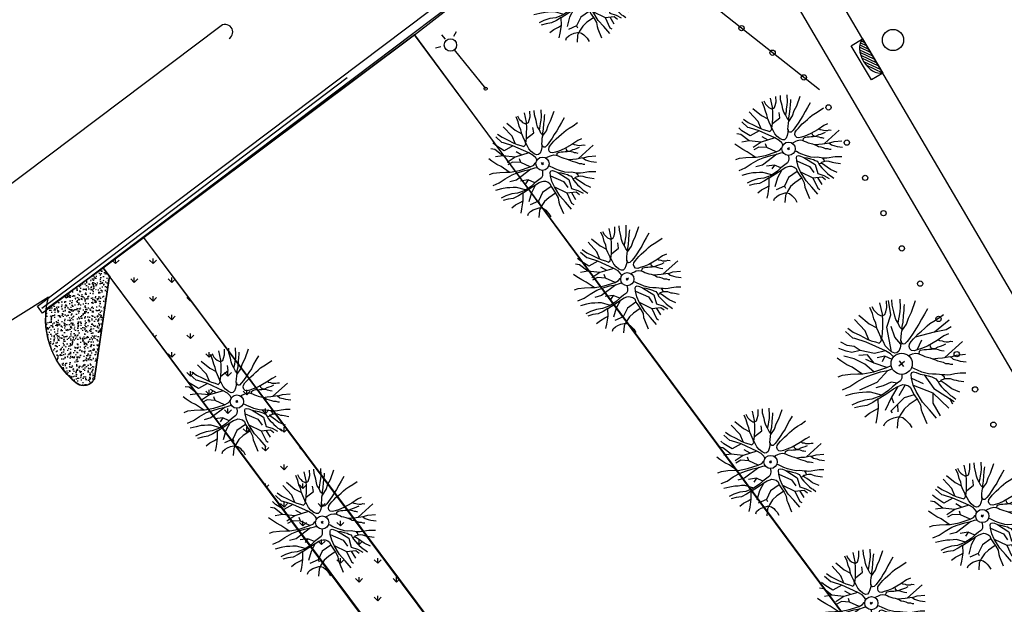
# Model space of a CAD drawing. Header units: metres. Extents: x 1575778 to 1575976, y 2262958 to 2263172.
# Tile 18 of 21: x 1575901 to 1575938, y 2263099 to 2263121. Entities that reach past the tile are written whole.
import ezdxf
from ezdxf.enums import TextEntityAlignment as Align

# ---------------------------------------------------------------- set-up
doc = ezdxf.new("R2010")
doc.units = ezdxf.units.M
doc.header["$LTSCALE"] = 2
doc.linetypes.add('CONTINU', pattern=[0])
doc.layers.get('0').update_dxf_attribs({"linetype": 'CONTINUOUS'})
for name, color, linetype in [('Béton', 8, 'CONTINUOUS'), ('Cloture', 80, 'CONTINUOUS'), ('Enrobé', 254, 'CONTINUOUS'), ('Plan de masse', 253, 'CONTINUOUS'), ('Terre végétale', 3, 'CONTINUOUS')]:
    doc.layers.add(name, color=color, linetype=linetype)
doc.layers.add('I2', color=101, linetype='CONTINUOUS', lineweight=30)
doc.layers.add('Muret', color=7, linetype='CONTINUOUS', lineweight=30)
doc.styles.add('ROMANT', font='ROMANT.SHX')
pattern_1 = [(90, (0, 0), (-0.707106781, 0.707106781), [0.1875, -1.226713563]), (45, (0, 0), (-0.7071067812, 0.7071067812), [0.1875, -0.8125]), (135, (0, 0), (-0.7071067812, -0.7071067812), [0.1875, -0.8125])]

# ---------------------------------------------------------------- blocks, each defined once
blk = doc.blocks.new('190')
for p, q in [((0.052, 0), (-0.052, 0)), ((0, -0.052), (0, 0.052))]:
    blk.add_line(p, q)
for points in [[(-0.084, 0.235), (-0.076, 0.245), (-0.062, 0.33), (-0.074, 0.466), (-0.144, 0.639), (-0.44, 1.229), (-0.646, 1.539), (-0.688, 1.589), (-0.738, 1.896)], [(-0.619, 1.938), (-0.559, 1.732), (-0.46, 1.523), (-0.354, 1.285), (-0.291, 1.169), (-0.206, 1.053), (-0.142, 0.946), (-0.07, 0.952), (-0.02, 0.98), (0.016, 1.059), (0.061, 1.245), (0.098, 1.367), (0.171, 1.51), (0.208, 1.653), (0.282, 1.81), (0.336, 2.007)], [(-0.329, 1.239), (-0.245, 1.528), (-0.28, 2.015)], [(-0.09, 2.033), (-0.007, 1.626), (0.102, 1.375)], [(0.437, 0.574), (0.37, 0.496), (0.276, 0.425), (0.182, 0.369), (0.097, 0.362), (0.039, 0.398), (-0.01, 0.492), (-0.038, 0.629), (-0.043, 0.765), (-0.014, 0.901), (0.002, 1.001), (0.132, 1.122), (0.27, 1.286), (0.378, 1.415), (0.51, 1.6), (0.67, 1.921)], [(0.405, 1.994), (0.376, 1.859), (0.388, 1.766), (0.396, 1.687), (0.438, 1.6), (0.48, 1.557), (0.566, 1.542), (0.639, 1.591), (0.746, 1.669), (0.873, 1.838)], [(-0.144, 0.639), (-0.647, 0.843), (-0.975, 1.17), (-1.062, 1.55), (-1.169, 1.665)], [(-0.44, 1.229), (-0.82, 1.291), (-0.941, 1.636), (-0.968, 1.79)], [(0.686, 0.829), (0.676, 0.931), (0.713, 1.067), (0.728, 1.196), (0.773, 1.303), (0.838, 1.425), (0.926, 1.625), (1.021, 1.76)], [(0.711, 1.062), (0.821, 1.152), (0.894, 1.223), (0.995, 1.308), (1.082, 1.401), (1.24, 1.613)], [(-1.176, 0.542), (-1.281, 0.892), (-1.358, 1.058), (-1.428, 1.273), (-1.465, 1.412)], [(-0.975, 1.17), (-1.217, 1.309)], [(0.132, 1.122), (0.476, 1.119), (0.579, 1.291)], [(1.723, 0.836), (1.536, 0.765), (1.37, 0.702), (1.204, 0.625), (1.038, 0.576), (0.888, 0.52), (0.686, 0.464), (0.578, 0.437), (0.47, 0.423), (0.428, 0.452), (0.413, 0.495), (0.421, 0.545), (0.45, 0.595), (0.515, 0.666), (0.603, 0.759), (0.675, 0.816), (0.747, 0.901), (0.855, 0.994), (0.993, 1.144), (1.109, 1.257), (1.182, 1.336), (1.239, 1.392)], [(0.655, 0.801), (0.898, 0.871), (1.071, 0.985), (1.258, 1.07), (1.587, 1.273)], [(-1.807, 0.935), (-1.668, 0.889), (-1.462, 0.758), (-1.27, 0.62), (-1.148, 0.519), (-0.835, 0.351), (-0.435, 0.198), (-0.292, 0.167), (-0.199, 0.188), (-0.161, 0.191)], [(-0.435, 0.198), (-0.613, 0.549), (-0.837, 0.756), (-1.044, 0.791)], [(-0.647, 0.843), (-1.01, 0.877)], [(-0.396, 0.741), (-0.492, 0.981)], [(-1.963, 0.534), (-1.722, 0.466), (-1.45, 0.442), (-1.157, 0.397), (-0.957, 0.331), (-0.679, 0.22), (-0.472, 0.112), (-0.329, 0.06), (-0.249, 0.019)], [(-0.613, 0.549), (-0.561, 0.687)], [(1.739, -0.191), (1.585, -0.153), (1.326, -0.13), (0.983, -0.076), (0.782, -0.017), (0.653, 0.034), (0.56, 0.071), (0.504, 0.136), (0.497, 0.207), (0.526, 0.272), (0.584, 0.329), (0.678, 0.357), (0.778, 0.377), (0.872, 0.391), (0.994, 0.405), (1.13, 0.41), (1.252, 0.416), (1.374, 0.423), (1.489, 0.429), (1.633, 0.413), (1.798, 0.389), (1.999, 0.38)], [(-1.117, -0.371), (-1.319, -0.081), (-1.419, -0.002), (-1.525, 0.064), (-1.618, 0.137), (-1.796, 0.23), (-2.008, 0.328)], [(-0.472, 0.112), (-1.148, 0.135), (-1.39, 0.239)], [(-0.677, -0.381), (-0.803, -0.141), (-1.062, 0.014)], [(0.239, 0.074), (0.295, 0.074), (0.388, 0.051), (0.459, 0.029), (0.546, -0.015), (0.602, -0.073), (0.645, -0.145), (0.679, -0.217), (0.715, -0.282), (0.758, -0.347), (0.814, -0.42), (0.857, -0.485), (0.906, -0.571), (0.934, -0.636), (0.992, -0.708), (1.041, -0.781), (1.083, -0.86), (1.154, -0.918), (1.19, -0.976), (1.24, -1.019)], [(-0.168, -0.185), (-0.174, -0.214), (-0.224, -0.285), (-0.283, -0.356), (-0.362, -0.391), (-0.491, -0.383), (-0.677, -0.381), (-0.856, -0.393), (-1.143, -0.369), (-1.428, -0.274), (-1.621, -0.158), (-1.842, -0.076), (-2.034, -0.032)], [(-1.8, -0.948), (-1.67, -0.837), (-1.445, -0.632), (-1.264, -0.397), (-1.472, -0.374), (-1.679, -0.329), (-1.851, -0.227), (-2.029, -0.149)], [(-0.803, -0.141), (-0.975, -0.193)], [(0.787, -1.087), (0.644, -0.934), (0.545, -0.862), (0.459, -0.775), (0.332, -0.602), (0.261, -0.472), (0.212, -0.378), (0.163, -0.27), (0.127, -0.215)], [(0.622, -0.106), (0.681, -0.045), (0.731, -0.045), (0.832, -0.09), (0.889, -0.14), (0.953, -0.177), (1.017, -0.228), (1.074, -0.257), (1.131, -0.314), (1.174, -0.373), (1.202, -0.423), (1.238, -0.459), (1.294, -0.524)], [(1.46, -0.389), (1.367, -0.367), (1.282, -0.337), (1.21, -0.308), (1.109, -0.286), (1.053, -0.25), (1.038, -0.206), (1.039, -0.156), (1.077, -0.091)], [(1.368, -0.134), (1.384, -0.181), (1.44, -0.239), (1.468, -0.289), (1.526, -0.34), (1.582, -0.383), (1.64, -0.406), (1.698, -0.465)], [(-1.953, -0.569), (-1.767, -0.571), (-1.575, -0.61), (-1.443, -0.63)], [(-0.699, -0.452), (-1.01, -0.589), (-1.304, -0.796)], [(-1.264, -0.397), (-0.985, -0.428), (-0.699, -0.452), (-0.542, -0.475), (-0.434, -0.512), (-0.378, -0.534), (-0.328, -0.584), (-0.271, -0.671), (-0.25, -0.757), (-0.288, -0.878), (-0.302, -1.008), (-0.319, -1.208), (-0.349, -1.379), (-0.43, -1.515), (-0.459, -1.601), (-0.565, -1.955)], [(-0.219, -2.023), (-0.23, -1.674), (-0.249, -1.357), (-0.195, -0.963), (-0.143, -0.748), (-0.048, -0.549), (0.025, -0.441), (0.075, -0.413), (0.133, -0.435), (0.182, -0.5), (0.245, -0.615), (0.331, -0.709), (0.409, -0.818), (0.479, -0.912), (0.507, -0.976), (0.543, -1.042), (0.543, -1.107), (0.535, -1.163), (0.52, -1.235), (0.526, -1.35), (0.533, -1.451), (0.546, -1.551), (0.559, -1.651), (0.572, -1.745), (0.601, -1.81), (0.632, -1.934)], [(-0.048, -0.549), (0.199, -1.021), (0.182, -1.297)], [(0.245, -0.615), (0.406, -1.09), (0.268, -1.418), (0.406, -1.625), (0.493, -1.832)], [(0.859, -0.488), (1, -0.579), (1.114, -0.659), (1.27, -0.746), (1.385, -0.819), (1.513, -0.87), (1.754, -1.032)], [(1.183, -0.698), (1.926, -0.657)], [(-0.288, -0.878), (-0.682, -0.848), (-1.01, -1.004), (-1.338, -0.917)], [(-1.01, -1.004), (-1.027, -1.09)], [(-0.195, -0.963), (0.026, -1.435), (-0.077, -1.849), (-0.043, -1.935)], [(0.763, -1.219), (0.786, -1.151), (0.765, -1.087), (0.808, -1.087), (0.844, -1.116), (0.901, -1.174), (0.987, -1.225), (1.108, -1.291), (1.18, -1.334), (1.251, -1.378), (1.386, -1.49)], [(1.328, -0.783), (1.356, -0.905), (1.426, -1.006), (1.483, -1.085), (1.622, -1.229)], [(-1.662, -1.174), (-1.593, -1.125), (-1.479, -1.119), (-1.371, -1.134), (-1.257, -1.171), (-1.143, -1.222), (-1.093, -1.259), (-1.036, -1.338), (-1.009, -1.445), (-1.003, -1.524), (-0.996, -1.624), (-1.016, -1.763)], [(-0.316, -1.172), (-0.62, -1.148), (-0.835, -1.16), (-1.05, -1.229), (-1.201, -1.3), (-1.382, -1.493)], [(0.026, -1.435), (0.32, -1.625), (0.355, -1.78)], [(0.863, -1.843), (0.739, -1.603), (0.698, -1.452), (0.669, -1.345), (0.635, -1.243), (0.62, -1.208), (0.534, -1.169)], [(0.625, -1.219), (0.628, -1.193), (0.649, -1.171), (0.692, -1.193), (0.772, -1.223), (0.828, -1.26), (0.893, -1.317), (0.956, -1.426), (1.005, -1.476), (1.056, -1.534), (1.17, -1.665)], [(0.173, -1.53), (0.13, -1.832)]]:
    blk.add_lwpolyline(points)
blk.add_circle((0, 0), 0.25)
blk = doc.blocks.new('425')
at = {"ltscale": 3}
for p, q in [((-0.006, 2.407), (-0.006, 2.621)), ((0, 1.885), (0, 0))]:
    blk.add_line(p, q, dxfattribs=at)
at = {"linetype": 'CONTINU', "ltscale": 3}
for p, q in [((-0.324, 2.291), (-0.512, 2.376)), ((0.312, 2.291), (0.501, 2.376))]:
    blk.add_line(p, q, dxfattribs=at)
for centre, radius in [((0, 2.118), 0.233), ((0, 0), 0.0621)]:
    blk.add_circle(centre, radius, dxfattribs=at)
blk = doc.blocks.new('191')
for p, q in [((0.138, 0), (-0.138, 0)), ((0, -0.138), (0, 0.138))]:
    blk.add_line(p, q)
for points in [[(-0.075, 0.393), (-0.074, 0.396), (-0.089, 0.56), (-0.173, 0.766), (-0.528, 1.475), (-0.775, 1.847), (-0.826, 1.907), (-0.886, 2.275)], [(-0.742, 2.326), (-0.67, 2.078), (-0.552, 1.827), (-0.425, 1.542), (-0.35, 1.403), (-0.247, 1.264), (-0.17, 1.135), (-0.084, 1.142), (-0.024, 1.176), (0.02, 1.271), (0.074, 1.494), (0.117, 1.641), (0.205, 1.812), (0.25, 1.984), (0.338, 2.172), (0.404, 2.408)], [(-0.395, 1.487), (-0.294, 1.833), (-0.336, 2.418)], [(-0.108, 2.439), (-0.008, 1.951), (0.122, 1.651)], [(0.525, 0.689), (0.444, 0.595), (0.331, 0.51), (0.219, 0.442), (0.116, 0.435), (0.047, 0.478), (-0.012, 0.591), (-0.045, 0.755), (-0.052, 0.918), (-0.016, 1.081), (0.003, 1.202), (0.158, 1.347), (0.324, 1.543), (0.454, 1.698), (0.612, 1.919), (0.804, 2.305)], [(0.486, 2.393), (0.451, 2.231), (0.466, 2.119), (0.475, 2.024), (0.526, 1.92), (0.576, 1.869), (0.68, 1.85), (0.766, 1.91), (0.896, 2.003), (1.048, 2.205)], [(-0.902, 1.372), (-1.197, 1.506), (-1.331, 1.693), (-1.488, 1.936)], [(-0.173, 0.766), (-0.555, 0.944), (-0.902, 1.372), (-0.983, 1.639), (-1.17, 1.827), (-1.275, 2.082)], [(-0.012, 0.591), (0.436, 1.425), (0.837, 1.693), (1.115, 2.172)], [(0.823, 0.995), (0.811, 1.118), (0.855, 1.28), (0.874, 1.436), (0.927, 1.564), (1.005, 1.709), (1.111, 1.95), (1.225, 2.112)], [(0.854, 1.275), (0.986, 1.383), (1.073, 1.468), (1.194, 1.57), (1.299, 1.681), (1.488, 1.936)], [(-1.411, 0.65), (-1.538, 1.071), (-1.63, 1.269), (-1.714, 1.528), (-1.758, 1.695)], [(-1.002, 0.422), (-1.09, 0.864), (-1.277, 1.265), (-1.518, 1.586)], [(2.068, 1.003), (1.843, 0.919), (1.644, 0.842), (1.445, 0.75), (1.246, 0.691), (1.065, 0.623), (0.823, 0.557), (0.694, 0.524), (0.564, 0.508), (0.513, 0.542), (0.496, 0.594), (0.505, 0.654), (0.54, 0.714), (0.618, 0.8), (0.723, 0.911), (0.81, 0.98), (0.897, 1.082), (1.027, 1.192), (1.192, 1.373), (1.331, 1.508), (1.418, 1.603), (1.487, 1.671)], [(0.786, 0.961), (1.077, 1.046), (1.285, 1.182), (1.51, 1.284), (1.905, 1.528)], [(-2.169, 1.122), (-2.002, 1.067), (-1.755, 0.91), (-1.524, 0.744), (-1.378, 0.623), (-1.002, 0.422), (-0.522, 0.237), (-0.35, 0.2), (-0.346, 0.201)], [(-0.522, 0.237), (-0.795, 0.677), (-0.795, 1.078), (-1.063, 1.265)], [(0.444, 0.595), (0.436, 0.944), (0.57, 1.345)], [(-0.795, 0.677), (-0.956, 0.971)], [(-0.18, 0.357), (-0.314, 0.623), (-0.581, 0.757)], [(-1.34, -0.445), (-1.582, -0.097), (-1.703, -0.002), (-1.83, 0.077), (-1.941, 0.164), (-2.155, 0.277), (-2.41, 0.393)], [(-2.356, 0.641), (-2.066, 0.56), (-1.74, 0.531), (-1.389, 0.477), (-1.148, 0.397), (-0.815, 0.265), (-0.566, 0.134), (-0.395, 0.072), (-0.394, 0.072)], [(-0.314, 0.623), (-0.528, 0.516)], [(2.086, -0.23), (1.901, -0.184), (1.591, -0.156), (1.179, -0.091), (0.939, -0.021), (0.784, 0.041), (0.672, 0.085), (0.604, 0.163), (0.597, 0.249), (0.632, 0.326), (0.701, 0.394), (0.813, 0.429), (0.934, 0.452), (1.046, 0.469), (1.192, 0.485), (1.356, 0.492), (1.503, 0.499), (1.649, 0.507), (1.787, 0.514), (1.959, 0.495), (2.157, 0.467), (2.399, 0.457)], [(1.046, 0.469), (1.721, 0.167), (2.436, 0.167)], [(-0.566, 0.134), (-1.17, 0.035), (-1.866, 0.222)], [(0.392, 0.079), (0.465, 0.061), (0.551, 0.035), (0.655, -0.018), (0.722, -0.087), (0.774, -0.174), (0.815, -0.26), (0.858, -0.339), (0.909, -0.417), (0.977, -0.504), (1.028, -0.582), (1.088, -0.685), (1.121, -0.763), (1.19, -0.85), (1.249, -0.937), (1.299, -1.032), (1.385, -1.102), (1.428, -1.171), (1.487, -1.223)], [(0.784, 0.041), (1.159, 0.221)], [(1.721, 0.167), (2.123, -0.047), (2.337, -0.073)], [(-0.249, -0.313), (-0.269, -0.342), (-0.339, -0.427), (-0.434, -0.469), (-0.589, -0.459), (-0.812, -0.457), (-1.027, -0.472), (-1.371, -0.443), (-1.714, -0.329), (-1.945, -0.189), (-2.21, -0.092), (-2.441, -0.038)], [(-2.161, -1.137), (-2.004, -1.005), (-1.734, -0.759), (-1.517, -0.477), (-1.767, -0.449), (-2.015, -0.395), (-2.221, -0.273), (-2.435, -0.179)], [(-0.589, -0.459), (-0.742, -0.286), (-1.063, -0.205), (-1.331, -0.098)], [(0.944, -1.304), (0.773, -1.121), (0.654, -1.034), (0.551, -0.931), (0.398, -0.723), (0.313, -0.566), (0.254, -0.454), (0.204, -0.344)], [(0.746, -0.127), (0.817, -0.054), (0.877, -0.054), (0.998, -0.107), (1.066, -0.168), (1.144, -0.213), (1.22, -0.273), (1.289, -0.308), (1.357, -0.377), (1.408, -0.447), (1.442, -0.508), (1.485, -0.551), (1.553, -0.629)], [(1.753, -0.467), (1.641, -0.44), (1.538, -0.405), (1.453, -0.37), (1.331, -0.343), (1.263, -0.3), (1.246, -0.248), (1.247, -0.188), (1.292, -0.109)], [(1.641, -0.161), (1.66, -0.217), (1.728, -0.286), (1.762, -0.347), (1.831, -0.408), (1.899, -0.46), (1.968, -0.487), (2.038, -0.558)], [(-2.344, -0.683), (-2.121, -0.686), (-1.889, -0.731), (-1.732, -0.756)], [(-0.65, -0.571), (-1.09, -0.74), (-1.598, -0.981)], [(-1.517, -0.477), (-1.182, -0.514), (-0.839, -0.543), (-0.65, -0.571), (-0.521, -0.614), (-0.453, -0.641), (-0.394, -0.701), (-0.325, -0.805), (-0.3, -0.908), (-0.345, -1.054), (-0.363, -1.209), (-0.383, -1.449), (-0.419, -1.655), (-0.516, -1.818), (-0.551, -1.921), (-0.678, -2.346)], [(-1.09, -0.74), (-1.17, -0.954)], [(-0.394, -0.701), (-0.849, -0.874)], [(-0.263, -2.427), (-0.276, -2.009), (-0.299, -1.628), (-0.235, -1.156), (-0.172, -0.898), (-0.058, -0.658), (0.029, -0.529), (0.09, -0.496), (0.159, -0.522), (0.219, -0.6), (0.294, -0.738), (0.397, -0.851), (0.49, -0.982), (0.575, -1.095), (0.609, -1.172), (0.652, -1.25), (0.651, -1.328), (0.642, -1.396), (0.624, -1.482), (0.631, -1.62), (0.639, -1.741), (0.655, -1.861), (0.671, -1.982), (0.687, -2.094), (0.721, -2.172), (0.758, -2.321)], [(-0.058, -0.658), (0.168, -1.088)], [(1.03, -0.586), (1.2, -0.694), (1.337, -0.791), (1.525, -0.896), (1.662, -0.983), (1.816, -1.044), (2.104, -1.238)], [(-0.363, -1.209), (-0.742, -1.061), (-1.438, -1.141), (-1.438, -1.221)], [(-1.09, -1.101), (-1.25, -1.328)], [(-0.172, -0.898), (0.222, -1.596), (0.337, -2.418)], [(0.397, -0.851), (0.355, -1.489), (0.655, -2.352)], [(1.42, -0.838), (2.311, -0.789)], [(1.594, -0.94), (1.627, -1.086), (1.712, -1.208), (1.779, -1.303), (1.946, -1.475)], [(-1.994, -1.409), (-1.911, -1.349), (-1.775, -1.342), (-1.645, -1.361), (-1.508, -1.405), (-1.372, -1.466), (-1.311, -1.51), (-1.244, -1.605), (-1.211, -1.734), (-1.203, -1.829), (-1.195, -1.949), (-1.219, -2.115)], [(-0.379, -1.406), (-0.744, -1.378), (-1.002, -1.392), (-1.26, -1.475), (-1.441, -1.56), (-1.658, -1.792)], [(1.035, -2.211), (0.887, -1.923), (0.837, -1.742), (0.803, -1.614), (0.762, -1.492), (0.744, -1.449), (0.641, -1.402)], [(0.75, -1.463), (0.754, -1.431), (0.779, -1.406), (0.831, -1.432), (0.926, -1.467), (0.994, -1.511), (1.071, -1.581), (1.147, -1.711), (1.206, -1.772), (1.267, -1.841), (1.403, -1.998)], [(0.915, -1.463), (0.943, -1.381), (0.918, -1.304), (0.97, -1.305), (1.013, -1.339), (1.081, -1.408), (1.184, -1.469), (1.33, -1.549), (1.416, -1.601), (1.501, -1.654), (1.663, -1.788)], [(0.222, -1.596), (-0.019, -1.89), (-0.095, -2.44)], [(0.583, -2.144), (0.542, -2.381)]]:
    blk.add_lwpolyline(points)
blk.add_circle((0, 0), 0.4)
blk = doc.blocks.new('480')
blk.add_circle((0, 0), 0.4)
blk = doc.blocks.new('471')
for p, q in [((0, 0), (1.5, 0)), ((0, -0.5), (0, 0)), ((0.035, -0.076), (0.15, 0)), ((0.3, 0), (0.084, -0.144)), ((0.145, -0.203), (0.45, 0)), ((0.6, 0), (0.216, -0.256)), ((0.297, -0.302), (0.75, 0)), ((0.9, 0), (0.39, -0.34)), ((0.494, -0.371), (1.05, 0)), ((1.2, 0), (0.612, -0.392)), ((0.75, -0.4), (1.35, 0)), ((1.5, 0), (0.919, -0.387)), ((1.5, 0), (1.5, -0.5)), ((1.5, -0.5), (0, -0.5))]:
    blk.add_line(p, q)
blk.add_ellipse((0.75, 0.113), major_axis=(0.769, 0), ratio=0.666667, start_param=-2.920278, end_param=-0.221314)

msp = doc.modelspace()

# ---------------------------------------------------------------- hatches: boundary and pattern name
at = {"layer": 'Béton'}
h = msp.add_hatch(dxfattribs=at)
h.set_pattern_fill('AR-CONC', color=256, scale=0.05, style=0)
h.set_pattern_definition([(50, (0, 0), (0.3586300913, -0.03137606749), [0.0375, -0.4125]), (355, (0, 0), (-0.069375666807, 0.37609606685), [0.03, -0.33]), (100.4514, (0.0299, -0.0026), (0.289254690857, 0.34471977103), [0.031870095, -0.350571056]), (46.1842, (0, 0.1), (0.53362052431, -0.082759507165), [0.05625, -0.61875]), (96.6356, (0.04447, 0.0931), (0.46733135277, 0.48705893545), [0.047805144, -0.5258565]), (351.1842, (0, 0.1), (0.46733097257, 0.48705930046), [0.045, -0.495]), (21, (0.05, 0.075), (0.29845352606, -0.201309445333), [0.0375, -0.4125]), (326, (0.05, 0.075), (0.12165766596, 0.362575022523), [0.03, -0.33]), (71.4514, (0.07487, 0.05822), (0.42011131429, 0.161265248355), [0.031870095, -0.350571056]), (37.5, (0, 0), (0.0060799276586, 0.1664469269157), [0, -0.326, 0, -0.335, 0, -0.33125]), (7.5, (0, 0), (0.131534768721, 0.197205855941), [0, -0.191, 0, -0.3185, 0, -0.12625]), (327.5, (-0.1115, 0), (0.266911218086, -0.011277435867), [0, -0.125, 0, -0.39, 0, -0.5175]), (317.5, (-0.1615, 0), (0.291593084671, 0.050052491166), [0, -0.1625, 0, -0.259, 0, -0.3675])])
edge = h.paths.add_edge_path()
edge.add_arc((1575904.569, 2263109.422), 3.075, 172.8986, 231.1947)
edge.add_arc((1575902.933, 2263107.369), 0.45, 229.738, 336.6049)
edge.add_line((1575903.346, 2263107.191), (1575903.894, 2263110.964))
edge.add_line((1575903.894, 2263110.964), (1575903.934, 2263111.009))
edge.add_line((1575903.934, 2263111.009), (1575903.672, 2263111.361))
edge.add_line((1575903.672, 2263111.361), (1575901.517, 2263109.803))
at = {"layer": 'Plan de masse'}
h = msp.add_hatch(dxfattribs=at)
h.set_pattern_fill('AR-SAND', color=256, scale=1.000034, angle=35.5603, style=0)
h.set_pattern_definition([(161.0833, (1575975.0691, 2262894.7678), (-1.570411, -1.118337), [0, -1.520051, 0, -1.700057, 0, -1.6250544]), (131.0833, (1575975.0691, 2262894.7678), (-3.330142, -0.0867), [0, -0.8200275, 0, -1.370046, 0, -0.5250176]), (91.0833, (1575975.7495, 2262893.743), (-1.727357, 2.591293), [0, -0.500017, 0, -1.80006, 0, -2.350079]), (81.0833, (1575975.7495, 2262893.743), (-2.394092, 2.018933), [0, -0.250008, 0, -1.1800395, 0, -1.350045])])
edge = h.paths.add_edge_path()
edge.add_line((1575811.691, 2263116.305), (1575816.199, 2263112.913))
edge.add_line((1575816.199, 2263112.913), (1575818.146, 2263114.353))
edge.add_line((1575818.146, 2263114.353), (1575821.006, 2263110.578))
edge.add_line((1575821.006, 2263110.578), (1575821.825, 2263111.187))
edge.add_line((1575821.825, 2263111.187), (1575818.935, 2263114.963))
edge.add_line((1575818.935, 2263114.963), (1575831.493, 2263124.318))
edge.add_line((1575831.493, 2263124.318), (1575834.433, 2263120.305))
edge.add_arc((1575841.07, 2263108.481), 13.559, 37.3714, 119.3058, ccw=False)
edge.add_line((1575851.845, 2263116.711), (1575855.16, 2263112.291))
edge.add_arc((1575855.599, 2263111.825), 0.64, -59.7811, 133.3264, ccw=False)
edge.add_line((1575855.921, 2263111.272), (1575859.209, 2263106.885))
edge.add_line((1575859.209, 2263106.885), (1575861.094, 2263104.367))
edge.add_arc((1575869.276, 2263112.753), 11.717, 225.7032, 302.2461)
edge.add_line((1575875.528, 2263102.844), (1575864.184, 2263118.143))
edge.add_line((1575864.184, 2263118.143), (1575859.017, 2263125.008))
edge.add_line((1575859.017, 2263125.008), (1575859.27, 2263125.204))
edge.add_line((1575859.27, 2263125.204), (1575859.421, 2263125.06))
edge.add_line((1575859.421, 2263125.06), (1575874.577, 2263136.553))
edge.add_line((1575874.577, 2263136.553), (1575880.19, 2263137.456))
edge.add_line((1575880.19, 2263137.456), (1575888.356, 2263143.654))
edge.add_line((1575888.356, 2263143.654), (1575889.397, 2263142.218))
edge.add_line((1575889.397, 2263142.218), (1575894.531, 2263146.141))
edge.add_line((1575894.531, 2263146.141), (1575894.937, 2263145.596))
edge.add_line((1575894.937, 2263145.596), (1575896.476, 2263146.87))
edge.add_line((1575896.476, 2263146.87), (1575910.317, 2263128.639))
edge.add_line((1575910.317, 2263128.639), (1575910.437, 2263128.693))
edge.add_line((1575910.437, 2263128.693), (1575915.013, 2263132.638))
edge.add_line((1575915.013, 2263132.638), (1575918.519, 2263138.229))
edge.add_line((1575918.519, 2263138.229), (1575919.474, 2263139.753))
edge.add_line((1575919.474, 2263139.753), (1575911.724, 2263157.055))
edge.add_line((1575911.724, 2263157.055), (1575906.703, 2263168.812))
edge.add_line((1575906.703, 2263168.812), (1575905.261, 2263167.909))
edge.add_line((1575905.261, 2263167.909), (1575891.838, 2263156.469))
edge.add_line((1575891.838, 2263156.469), (1575878.736, 2263145.303))
edge.add_line((1575878.736, 2263145.303), (1575853.993, 2263124.186))
edge.add_line((1575853.993, 2263124.186), (1575841.059, 2263139.933))
edge.add_line((1575841.059, 2263139.933), (1575827.249, 2263128.889))
edge.add_line((1575827.249, 2263128.889), (1575811.691, 2263116.305))
h = msp.add_hatch(dxfattribs=at)
h.set_pattern_fill('AR-SAND', color=256, scale=1.000034, angle=35.5603, style=0)
h.set_pattern_definition([(161.0833, (1575975.0691, 2262894.7678), (-1.570411, -1.118337), [0, -1.520051, 0, -1.700057, 0, -1.625054]), (131.0833, (1575975.0691, 2262894.7678), (-3.330142, -0.0867), [0, -0.8200275, 0, -1.370046, 0, -0.525018]), (91.0833, (1575975.7495, 2262893.743), (-1.727357, 2.591293), [0, -0.500017, 0, -1.80006, 0, -2.350079]), (81.0833, (1575975.7495, 2262893.743), (-2.394092, 2.018933), [0, -0.250008, 0, -1.18004, 0, -1.350045])])
h.paths.add_polyline_path([(1575897.082, 2263119.816), (1575894.867, 2263122.748), (1575902.647, 2263128.623), (1575906.322, 2263123.814), (1575903.657, 2263121.793), (1575902.229, 2263123.678)])
edge = h.paths.add_edge_path(flags=16)
edge.add_line((1575899.716, 2263124.508), (1575900.171, 2263124.858))
edge = h.paths.add_edge_path(flags=16)
edge.add_line((1575899.365, 2263124.963), (1575899.82, 2263125.313))
edge = h.paths.add_edge_path(flags=16)
edge.add_line((1575899.365, 2263124.963), (1575899.716, 2263124.508))
edge = h.paths.add_edge_path(flags=16)
edge.add_line((1575899.82, 2263125.313), (1575900.171, 2263124.858))
at = {"layer": 'Terre végétale'}
h = msp.add_hatch(dxfattribs=at)
h.set_pattern_fill('GRASS', color=256, style=0)
h.set_pattern_definition(pattern_1)
edge = h.paths.add_edge_path()
edge.add_line((1575903.672, 2263111.361), (1575905.191, 2263112.499))
edge.add_line((1575905.191, 2263112.499), (1575932.627, 2263075.72))
edge.add_line((1575932.627, 2263075.72), (1575935.437, 2263075.301))
edge.add_arc((1575930.204, 2263074.781), 5.259, -44.1241, 5.6674, ccw=False)
edge.add_line((1575933.979, 2263071.12), (1575930.213, 2263068.147))
edge.add_line((1575930.213, 2263068.147), (1575931.042, 2263074.537))
edge.add_line((1575931.042, 2263074.537), (1575903.672, 2263111.361))
h = msp.add_hatch(dxfattribs=at)
h.set_pattern_fill('GRASS', color=256, style=0)
h.set_pattern_definition(pattern_1)
edge = h.paths.add_edge_path()
edge.add_line((1575890.204, 2263101.805), (1575893.476, 2263103.86))
edge.add_arc((1575894.338, 2263099.199), 4.74, 22.7765, 100.4708, ccw=False)
edge.add_line((1575898.708, 2263101.034), (1575895.141, 2263101.652))
edge.add_line((1575895.141, 2263101.652), (1575904.265, 2263089.491))
edge.add_line((1575904.265, 2263089.491), (1575911.8, 2263079.401))
edge.add_line((1575911.8, 2263079.401), (1575917.936, 2263071.115))
edge.add_line((1575917.936, 2263071.115), (1575921.948, 2263065.726))
edge.add_line((1575921.948, 2263065.726), (1575925.462, 2263065.037))
edge.add_line((1575925.462, 2263065.037), (1575926.911, 2263064.691))
edge.add_arc((1575920.581, 2263068.417), 7.345, 296.6692, 329.5108, ccw=False)
edge.add_arc((1575921.773, 2263066.734), 5.315, 196.8509, 293.3332, ccw=False)
edge.add_line((1575916.687, 2263065.193), (1575921.343, 2263063.907))
edge.add_line((1575921.343, 2263063.907), (1575915.678, 2263071.524))
edge.add_line((1575915.678, 2263071.524), (1575908.005, 2263081.821))
edge.add_line((1575908.005, 2263081.821), (1575903.769, 2263087.522))
edge.add_line((1575903.769, 2263087.522), (1575898.435, 2263094.599))
edge.add_line((1575898.435, 2263094.599), (1575893.744, 2263100.924))
edge.add_line((1575893.744, 2263100.924), (1575890.204, 2263101.805))

# ---------------------------------------------------------------- linework, layer by layer
at = {"layer": 'Béton', "elevation": -0.371}
msp.add_lwpolyline([(1575901.517, 2263109.803, 0.259997), (1575902.642, 2263107.026, 0.503313), (1575903.346, 2263107.191), (1575903.894, 2263110.964), (1575903.934, 2263111.009), (1575903.672, 2263111.361), (1575901.517, 2263109.803)], format="xyb", close=True, dxfattribs=at)
at = {"layer": 'Cloture', "linetype": 'Continuous', "elevation": -0.371}
msp.add_lwpolyline([(1575901.355, 2263109.837), (1575903.562, 2263111.481), (1575912.876, 2263118.547)], dxfattribs=at)
at = {"layer": 'Enrobé', "elevation": -0.439}
msp.add_lwpolyline([(1575935.177, 2263050.858), (1575931.021, 2263056.507), (1575931.323, 2263058.515), (1575931.635, 2263060.515, -0.131512), (1575932.166, 2263062.155), (1575946.261, 2263078.519), (1575915.417, 2263120.154), (1575905.191, 2263112.499), (1575932.627, 2263075.72), (1575935.437, 2263075.301, -0.220741), (1575933.979, 2263071.12), (1575930.213, 2263068.147), (1575931.042, 2263074.537), (1575903.672, 2263111.361), (1575903.934, 2263111.009), (1575903.894, 2263110.964), (1575903.346, 2263107.191, -0.503314), (1575902.642, 2263107.026, -0.300546), (1575901.609, 2263110.255), (1575901.609, 2263110.255), (1575880.302, 2263096.915), (1575916.951, 2263047.63)], format="xyb", dxfattribs=at)
at = {"layer": 'I2', "linetype": 'Continuous', "elevation": -0.439}
msp.add_lwpolyline([(1575903.894, 2263110.964), (1575903.346, 2263107.191, -0.503314), (1575902.642, 2263107.026, -0.300546), (1575901.609, 2263110.255, 0.0792)], format="xyb", dxfattribs=at)
at = {"layer": 'Muret', "linetype": 'Continuous', "elevation": -0.371}
msp.add_lwpolyline([(1575901.517, 2263109.803), (1575903.672, 2263111.361), (1575915.417, 2263120.154), (1575920.182, 2263123.863)], dxfattribs=at)
at = {"layer": 'Plan de masse', "flags": 128}
for points in [[(1575957.071, 2263079.668), (1575940.662, 2263105.837), (1575921.587, 2263138.322, -0.017364), (1575921.156, 2263139.102, -0.033262), (1575920.487, 2263140.671)], [(1575920.336, 2263124.357), (1575924.204, 2263128.666, -0.177027), (1575924.862, 2263128.92, -0.174009), (1575925.519, 2263128.699), (1575928.253, 2263124.005), (1575947.259, 2263091.627), (1575953.103, 2263081.543)]]:
    msp.add_lwpolyline(points, format="xyb", dxfattribs=at)
msp.add_lwpolyline([(1575901.184, 2263109.909), (1575920.336, 2263124.357), (1575920.528, 2263124.102), (1575901.377, 2263109.653)], close=True, dxfattribs=at)
for points in [[(1575930.702, 2263118.084), (1575925.017, 2263122.58)], [(1575908.075, 2263120.463), (1575889.537, 2263106.506)]]:
    msp.add_lwpolyline(points, dxfattribs=at)
for points, elevation in [([(1575915.417, 2263120.154), (1575922.903, 2263110.003), (1575930.011, 2263100.403), (1575937.763, 2263089.965), (1575946.261, 2263078.519), (1575941.029, 2263072.486), (1575937.373, 2263068.263), (1575932.166, 2263062.155, 0.131513), (1575931.635, 2263060.515), (1575931.323, 2263058.515), (1575931.021, 2263056.507)], -0.371), ([(1575932.627, 2263075.72), (1575935.437, 2263075.301, -0.22074), (1575933.979, 2263071.12, -0.033116), (1575930.213, 2263068.147), (1575931.042, 2263074.537), (1575925.262, 2263082.307), (1575918.037, 2263092.09), (1575912.976, 2263098.885), (1575903.672, 2263111.361)], -0.24)]:
    msp.add_lwpolyline(points, format="xyb", dxfattribs=dict(at, elevation=elevation))
at = {"layer": 'Plan de masse', "elevation": -0.379, "flags": 128}
msp.add_lwpolyline([(1575905.191, 2263112.499), (1575913.407, 2263101.528), (1575919.75, 2263093.039), (1575927.313, 2263082.804), (1575932.627, 2263075.72)], dxfattribs=at)
at = {"layer": 'Plan de masse'}
for centre in [(1575927.761, 2263120.41), (1575927.761, 2263120.41), (1575928.937, 2263119.48), (1575928.937, 2263119.48), (1575930.114, 2263118.549), (1575930.114, 2263118.549), (1575931.048, 2263117.418), (1575931.048, 2263117.418), (1575931.739, 2263116.087), (1575931.739, 2263116.087), (1575932.431, 2263114.756), (1575932.431, 2263114.756), (1575933.122, 2263113.425), (1575933.122, 2263113.425), (1575933.814, 2263112.094), (1575933.814, 2263112.094), (1575934.505, 2263110.763), (1575934.505, 2263110.763), (1575935.197, 2263109.431), (1575935.197, 2263109.431), (1575935.888, 2263108.1), (1575935.888, 2263108.1), (1575936.58, 2263106.769), (1575936.58, 2263106.769), (1575937.271, 2263105.438), (1575937.271, 2263105.438)]:
    msp.add_circle(centre, 0.1, dxfattribs=at)
for start, end in [(37.6592, 134.8019), (37.6592, 134.8019), (302.1483, 37.6655), (302.1483, 37.6655)]:
    msp.add_arc((1575908.275, 2263120.261), 0.285, start, end, dxfattribs=at)
at = {"layer": 'Terre végétale', "elevation": -0.24}
msp.add_lwpolyline([(1575903.672, 2263111.361), (1575905.191, 2263112.499), (1575932.627, 2263075.72), (1575935.437, 2263075.301, -0.22074), (1575933.979, 2263071.12), (1575930.213, 2263068.147), (1575931.042, 2263074.537), (1575903.672, 2263111.361)], format="xyb", close=True, dxfattribs=at)

# ---------------------------------------------------------------- block references
at = {"layer": 'Plan de masse'}
for name, p, xscale, yscale, rotation in [('190', (1575921.692, 2263121.914), 1.000033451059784, 1.000033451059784, 38.89102032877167), ('425', (1575918.105, 2263118.124), 1.000033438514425, 1.000033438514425, 38.89102084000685), ('480', (1575933.481, 2263119.963), 1.000033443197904, 1.000033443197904, 38.89101815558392), ('471', (1575932.328, 2263120.002), 1.000042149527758, 1.000042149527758, 300.8801292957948), ('190', (1575929.539, 2263115.855), 1.000033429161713, 1.000033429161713, 38.89101866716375), ('190', (1575920.25, 2263115.29), 1.00003342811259, 1.00003342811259, 38.89102029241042), ('190', (1575923.452, 2263110.931), 1.000033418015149, 1.000033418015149, 38.89101993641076), ('191', (1575933.808, 2263107.737), 1.000033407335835, 1.000033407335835, 38.89101803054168), ('190', (1575908.716, 2263106.31), 1.000033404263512, 1.000033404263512, 38.89102242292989), ('190', (1575928.86, 2263104.03), 1.000033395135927, 1.000033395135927, 38.89101880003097), ('190', (1575911.935, 2263101.747), 1.000033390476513, 1.000033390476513, 38.89102182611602), ('190', (1575936.853, 2263101.989), 1.0000333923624, 1.0000333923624, 38.89101762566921), ('190', (1575932.664, 2263098.698), 1.000033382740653, 1.000033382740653, 38.8910183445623)]:
    msp.add_blockref(name, p, dxfattribs=dict(at, xscale=xscale, yscale=yscale, rotation=rotation))

# ---------------------------------------------------------------- texts
at = {"layer": 'Plan de masse', "style": 'ROMANT'}
msp.add_text('ROUTE                            DE                          NARBONNE', height=1, rotation=117.2071, dxfattribs=at).set_placement((1575935.822, 2263131.005), align=Align.MIDDLE)

doc.saveas('drawing.dxf')
